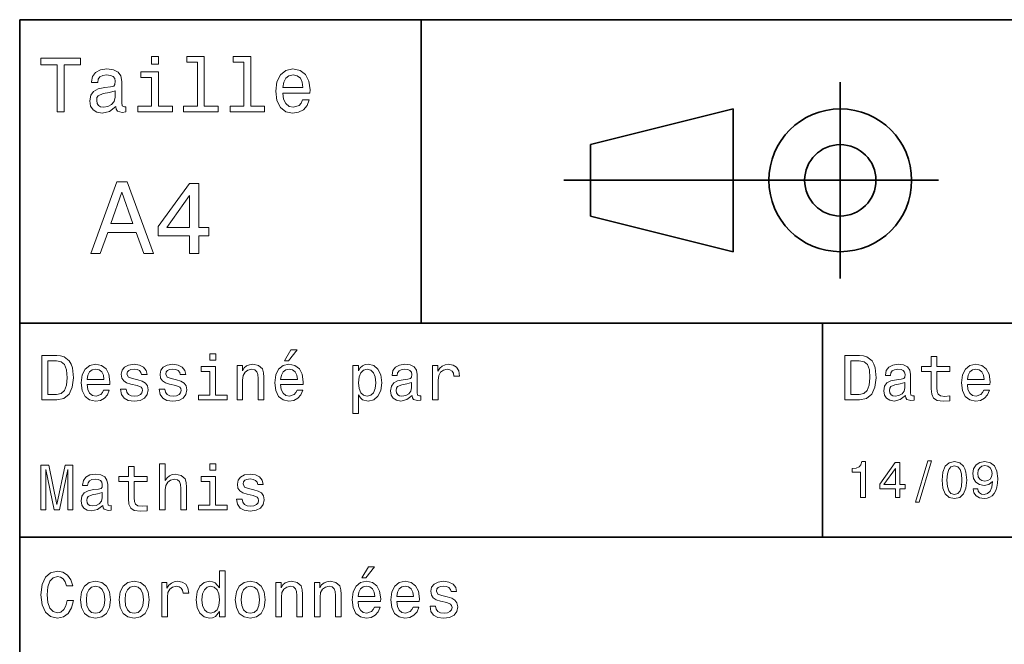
# Model space of a CAD drawing. Extents: x 0 to 297, y 0 to 210.
# Tile 3 of 8: x 97 to 152, y 35 to 70. Entities that reach past the tile are written whole.
import ezdxf

# ---------------------------------------------------------------- set-up
doc = ezdxf.new("R2010")
doc.units = 0

msp = doc.modelspace()

# ---------------------------------------------------------------- linework, layer by layer
at = {"color": 7, "lineweight": 35}
for p, q in [((97, 10), (97, 70)), ((97, 70), (287, 70)), ((127.5, 61), (148.5, 61)), ((97, 53), (162, 53)), ((97, 41), (162, 41))]:
    msp.add_line(p, q, dxfattribs=at)
at = {"color": 7, "lineweight": 35, "ltscale": 0.425}
msp.add_line((119.5, 53), (119.5, 70), dxfattribs=at)
at = {"color": 7, "lineweight": 35, "ltscale": 0.275}
msp.add_line((143, 55.5), (143, 66.5), dxfattribs=at)
at = {"color": 7, "lineweight": 35, "ltscale": 0.206155}
for p, q in [((129, 63), (137, 65)), ((137, 57), (129, 59))]:
    msp.add_line(p, q, dxfattribs=at)
at = {"color": 7, "lineweight": 35, "ltscale": 0.2}
msp.add_line((137, 65), (137, 57), dxfattribs=at)
at = {"color": 7, "lineweight": 35, "ltscale": 0.1}
msp.add_line((129, 59), (129, 63), dxfattribs=at)
at = {"color": 7, "lineweight": 35, "ltscale": 0.3}
msp.add_line((142, 41), (142, 53), dxfattribs=at)
at = {"color": 7, "lineweight": 13}
for points in [[(104.786743, 67.940918), (104.384727, 67.940918), (104.384727, 67.508644), (104.786743, 67.508644)], [(106.969742, 67.621033), (106.969742, 65.157059), (106.187317, 65.157059), (106.187317, 64.837173), (108.128242, 64.837173), (108.128242, 65.157059), (107.350143, 65.157059), (107.350143, 67.940918), (106.373199, 67.940918), (106.373199, 67.621033)], [(109.572044, 67.621033), (109.572044, 65.157059), (108.789627, 65.157059), (108.789627, 64.837173), (110.730545, 64.837173), (110.730545, 65.157059), (109.952454, 65.157059), (109.952454, 67.940918), (108.975502, 67.940918), (108.975502, 67.621033)], [(99.102303, 64.837173), (99.5, 64.837173), (99.5, 67.47406), (100.407784, 67.47406), (100.407784, 67.837173), (98.190201, 67.837173), (98.190201, 67.47406), (99.102303, 67.47406)], [(102.387611, 65.139771), (102.387611, 65.126801), (102.409225, 64.979828), (102.47406, 64.876076), (102.746399, 64.793945), (102.958214, 64.828529), (102.958214, 65.122475), (102.867432, 65.109505), (102.746399, 65.165703), (102.724785, 65.338615), (102.724785, 66.540344), (102.672913, 66.84726), (102.521614, 67.0634), (102.257927, 67.193085), (101.886169, 67.240631), (101.523056, 67.188759), (101.255043, 67.041786), (101.086456, 66.812675), (101.030258, 66.510086), (101.030258, 66.484146), (101.371758, 66.484146), (101.402016, 66.665703), (101.497116, 66.795387), (101.65274, 66.873199), (101.873199, 66.903458), (102.085014, 66.881844), (102.236313, 66.817001), (102.327087, 66.704605), (102.357346, 66.548988), (102.340057, 66.367432), (102.270897, 66.276657), (102.097984, 66.233429), (101.773773, 66.198845), (101.402016, 66.121033), (101.138329, 65.982704), (100.982712, 65.766571), (100.935158, 65.446686), (100.978386, 65.161385), (101.112389, 64.949562), (101.328529, 64.815559), (101.626801, 64.768013), (102.028816, 64.858788)], [(104.773773, 65.157059), (104.773773, 67.080688), (103.796829, 67.080688), (103.796829, 66.756485), (104.393372, 66.756485), (104.393372, 65.157059), (103.615273, 65.157059), (103.615273, 64.837173), (105.560516, 64.837173), (105.560516, 65.157059)], [(111.750717, 65.887604), (113.272339, 65.887604), (113.276657, 66.064842), (113.207497, 66.561958), (113.017288, 66.933716), (112.714699, 67.158501), (112.312683, 67.240631), (111.919312, 67.154175), (111.616714, 66.912102), (111.422188, 66.51873), (111.353027, 66), (111.41787, 65.4683), (111.612396, 65.079247), (111.91066, 64.837173), (112.299713, 64.755043), (112.636887, 64.811234), (112.913544, 64.958214), (113.116714, 65.191643), (113.233429, 65.502876), (112.857346, 65.502876), (112.779541, 65.329971), (112.667145, 65.200287), (112.34726, 65.096542), (112.100868, 65.144089), (111.914986, 65.295387), (111.793945, 65.541786), (111.750717, 65.874634)], [(111.750717, 66.207489), (111.798271, 66.50576), (111.914986, 66.726219), (112.092216, 66.860229), (112.325653, 66.907776), (112.554756, 66.860229), (112.731987, 66.726219), (112.840057, 66.50576), (112.878967, 66.207489)], [(102.344383, 65.649857), (102.292511, 65.425072), (102.154182, 65.252159), (101.946686, 65.139771), (101.691643, 65.100861), (101.527374, 65.122475), (101.41066, 65.191643), (101.337173, 65.312675), (101.315559, 65.481262), (101.332855, 65.632561), (101.402016, 65.740631), (101.678673, 65.861671), (102.028816, 65.913544), (102.344383, 66.017288)], [(100.982712, 56.9049), (101.51297, 56.9049), (101.933716, 58.080692), (103.530258, 58.080692), (103.951012, 56.9049), (104.492798, 56.9049), (103.028816, 60.910664), (102.440926, 60.910664)], [(106.521614, 56.9049), (107.040344, 56.9049), (107.040344, 57.896255), (107.610954, 57.896255), (107.610954, 58.357349), (107.040344, 58.357349), (107.040344, 60.818443), (106.515854, 60.818443), (104.763687, 58.403458), (104.763687, 57.896255), (106.521614, 57.896255)], [(102.118156, 58.570606), (102.734871, 60.334293), (103.351585, 58.570606)], [(105.247841, 58.357349), (106.521614, 60.149857), (106.521614, 58.357349)], [(111.84726, 50.88797), (112.059799, 50.88797), (112.560516, 51.500362), (112.207489, 51.500362)], [(99.080688, 51.190563), (98.248558, 51.190563), (98.248558, 48.690563), (99.080688, 48.690563), (99.473343, 48.769814), (99.765129, 49.011169), (99.945244, 49.40382), (100.010086, 49.940563), (99.952446, 50.488113), (99.880402, 50.70425), (99.779541, 50.877163), (99.487755, 51.111313), (99.296829, 51.168949)], [(99.055473, 50.891571), (99.329254, 50.837536), (99.516571, 50.671829), (99.628242, 50.376442), (99.664268, 49.940563), (99.624641, 49.519093), (99.51297, 49.223705), (99.322044, 49.047192), (99.055473, 48.989555), (98.583572, 48.989555), (98.583572, 50.891571)], [(107.992798, 51.27702), (107.657784, 51.27702), (107.657784, 50.916786), (107.992798, 50.916786)], [(144.080688, 51.190563), (143.248566, 51.190563), (143.248566, 48.690563), (144.080688, 48.690563), (144.473343, 48.769814), (144.765137, 49.011169), (144.945251, 49.40382), (145.010086, 49.940563), (144.952454, 50.488113), (144.880402, 50.70425), (144.779541, 50.877163), (144.487747, 51.111313), (144.296829, 51.168949)], [(144.055481, 50.891571), (144.329254, 50.837536), (144.516571, 50.671829), (144.628235, 50.376442), (144.664261, 49.940563), (144.624634, 49.519093), (144.51297, 49.223705), (144.322052, 49.047192), (144.055481, 48.989555), (143.583572, 48.989555), (143.583572, 50.891571)], [(148.100861, 50.289986), (148.100861, 49.320965), (148.122482, 49.007565), (148.223343, 48.791428), (148.425079, 48.665348), (148.767288, 48.62212), (149.141937, 48.640129), (149.141937, 48.913906), (148.868149, 48.892292), (148.619598, 48.921112), (148.486313, 49.011169), (148.42868, 49.162464), (148.417862, 49.375), (148.417862, 50.289986), (149.141937, 50.289986), (149.141937, 50.560158), (148.417862, 50.560158), (148.417862, 51.125721), (148.100861, 51.125721), (148.100861, 50.560158), (147.553314, 50.560158), (147.553314, 50.289986)], [(100.784584, 49.565922), (102.052597, 49.565922), (102.056198, 49.713619), (101.998558, 50.127884), (101.840057, 50.437683), (101.587898, 50.625), (101.252884, 50.693443), (100.925072, 50.621399), (100.672913, 50.41967), (100.510803, 50.091862), (100.453171, 49.659584), (100.507202, 49.216499), (100.669312, 48.892292), (100.91787, 48.690563), (101.242073, 48.62212), (101.523056, 48.668949), (101.753601, 48.791428), (101.922913, 48.98595), (102.020172, 49.245319), (101.706772, 49.245319), (101.64193, 49.101227), (101.548271, 48.993156), (101.2817, 48.9067), (101.07637, 48.946327), (100.921471, 49.072407), (100.820602, 49.27774), (100.784584, 49.555115)], [(100.784584, 49.832493), (100.824211, 50.081055), (100.921471, 50.264771), (101.069168, 50.376442), (101.263687, 50.416069), (101.454613, 50.376442), (101.602303, 50.264771), (101.69236, 50.081055), (101.724785, 49.832493)], [(103.623199, 49.818085), (103.317001, 49.890129), (103.090057, 49.972984), (103.014412, 50.142292), (103.036026, 50.261169), (103.111671, 50.347622), (103.234146, 50.401657), (103.41066, 50.423271), (103.579971, 50.401657), (103.713257, 50.336815), (103.799713, 50.239555), (103.835732, 50.109871), (104.145531, 50.109871), (104.145531, 50.117077), (104.091499, 50.351227), (103.943802, 50.534943), (103.713257, 50.650219), (103.41066, 50.693443), (103.104469, 50.650219), (102.881126, 50.531342), (102.740631, 50.354828), (102.697403, 50.131485), (102.729828, 49.915348), (102.830688, 49.76405), (102.996399, 49.655983), (103.237755, 49.580334), (103.590775, 49.493877), (103.806915, 49.40382), (103.864555, 49.331772), (103.886169, 49.223705), (103.853745, 49.09042), (103.767288, 48.989555), (103.626801, 48.924713), (103.439484, 48.903099), (103.241356, 48.924713), (103.09726, 49.000362), (103, 49.122841), (102.960373, 49.292149), (102.654175, 49.292149), (102.704613, 49.003963), (102.852303, 48.795029), (103.086456, 48.668949), (103.41066, 48.62212), (103.749283, 48.668949), (103.997841, 48.795029), (104.149139, 48.996758), (104.203171, 49.259727), (104.163544, 49.486671), (104.051872, 49.641571), (103.868156, 49.742435)], [(105.791786, 49.818085), (105.485588, 49.890129), (105.258644, 49.972984), (105.182999, 50.142292), (105.204613, 50.261169), (105.280258, 50.347622), (105.40274, 50.401657), (105.579254, 50.423271), (105.748558, 50.401657), (105.881844, 50.336815), (105.9683, 50.239555), (106.004326, 50.109871), (106.314117, 50.109871), (106.314117, 50.117077), (106.260086, 50.351227), (106.112396, 50.534943), (105.881844, 50.650219), (105.579254, 50.693443), (105.273056, 50.650219), (105.049713, 50.531342), (104.909225, 50.354828), (104.865997, 50.131485), (104.898415, 49.915348), (104.999283, 49.76405), (105.164986, 49.655983), (105.406342, 49.580334), (105.759369, 49.493877), (105.975502, 49.40382), (106.033142, 49.331772), (106.054756, 49.223705), (106.022339, 49.09042), (105.935883, 48.989555), (105.795387, 48.924713), (105.60807, 48.903099), (105.409943, 48.924713), (105.265854, 49.000362), (105.168587, 49.122841), (105.12896, 49.292149), (104.822769, 49.292149), (104.873199, 49.003963), (105.020897, 48.795029), (105.255043, 48.668949), (105.579254, 48.62212), (105.91787, 48.668949), (106.166428, 48.795029), (106.317726, 48.996758), (106.371758, 49.259727), (106.33213, 49.486671), (106.220459, 49.641571), (106.036743, 49.742435)], [(107.981987, 48.957134), (107.981987, 50.560158), (107.16787, 50.560158), (107.16787, 50.289986), (107.664986, 50.289986), (107.664986, 48.957134), (107.016571, 48.957134), (107.016571, 48.690563), (108.637611, 48.690563), (108.637611, 48.957134)], [(109.181557, 48.690563), (109.498558, 48.690563), (109.498558, 49.807278), (109.530983, 50.063042), (109.635445, 50.250362), (109.797546, 50.365635), (110.013687, 50.408863), (110.1866, 50.372841), (110.29467, 50.275578), (110.348701, 50.113472), (110.366714, 49.897335), (110.366714, 48.690563), (110.683716, 48.690563), (110.683716, 49.962177), (110.669312, 50.217941), (110.604469, 50.430477), (110.39193, 50.625), (110.060516, 50.693443), (109.876801, 50.668228), (109.721901, 50.599785), (109.588615, 50.484512), (109.484146, 50.329613), (109.484146, 50.625), (109.181557, 50.625)], [(111.627518, 49.565922), (112.895531, 49.565922), (112.899132, 49.713619), (112.841499, 50.127884), (112.682999, 50.437683), (112.430832, 50.625), (112.095825, 50.693443), (111.768013, 50.621399), (111.515854, 50.41967), (111.353745, 50.091862), (111.296112, 49.659584), (111.350143, 49.216499), (111.512245, 48.892292), (111.760803, 48.690563), (112.085014, 48.62212), (112.365997, 48.668949), (112.596542, 48.791428), (112.765854, 48.98595), (112.863113, 49.245319), (112.549713, 49.245319), (112.484871, 49.101227), (112.391212, 48.993156), (112.124641, 48.9067), (111.919312, 48.946327), (111.764412, 49.072407), (111.663544, 49.27774), (111.627518, 49.555115)], [(111.627518, 49.832493), (111.667145, 50.081055), (111.764412, 50.264771), (111.912102, 50.376442), (112.106628, 50.416069), (112.297546, 50.376442), (112.445244, 50.264771), (112.535301, 50.081055), (112.567726, 49.832493)], [(115.986313, 50.326012), (115.986313, 50.625), (115.669312, 50.625), (115.669312, 47.941284), (115.986313, 47.941284), (115.986313, 48.98595), (116.097984, 48.816643), (116.22406, 48.704971), (116.541069, 48.62212), (116.843658, 48.690563), (117.081413, 48.895893), (117.236313, 49.2201), (117.293945, 49.659584), (117.236313, 50.095463), (117.081413, 50.41967), (116.843658, 50.621399), (116.541069, 50.693443), (116.368156, 50.671829), (116.220459, 50.603386), (116.094383, 50.488113)], [(116.48703, 48.9067), (116.274498, 48.953533), (116.119598, 49.097622), (116.022339, 49.331772), (115.989914, 49.659584), (116.022339, 49.983791), (116.119598, 50.217941), (116.274498, 50.358429), (116.48703, 50.408863), (116.681557, 50.358429), (116.836456, 50.21434), (116.933716, 49.98019), (116.969742, 49.659584), (116.933716, 49.335377), (116.836456, 49.097622), (116.681557, 48.953533)], [(119.005043, 48.942726), (119.005043, 48.931919), (119.023056, 48.809441), (119.077087, 48.722984), (119.304031, 48.654541), (119.480545, 48.683357), (119.480545, 48.928314), (119.4049, 48.917507), (119.304031, 48.96434), (119.286026, 49.108429), (119.286026, 50.109871), (119.242798, 50.365635), (119.116714, 50.54575), (118.896973, 50.65382), (118.587173, 50.693443), (118.284584, 50.650219), (118.061241, 50.52774), (117.920746, 50.336815), (117.873917, 50.084656), (117.873917, 50.063042), (118.158501, 50.063042), (118.183716, 50.21434), (118.26297, 50.322407), (118.392654, 50.387249), (118.57637, 50.412464), (118.752884, 50.394455), (118.878967, 50.34042), (118.954613, 50.246758), (118.979828, 50.117077), (118.965416, 49.965778), (118.907784, 49.890129), (118.763687, 49.854107), (118.493515, 49.825291), (118.183716, 49.760448), (117.963974, 49.645176), (117.834297, 49.465057), (117.79467, 49.19849), (117.830688, 48.960735), (117.942368, 48.784222), (118.122482, 48.67255), (118.37104, 48.632927), (118.706055, 48.708576)], [(120.143372, 48.690563), (120.460373, 48.690563), (120.460373, 49.796471), (120.492798, 50.063042), (120.590057, 50.253963), (120.748558, 50.369236), (120.961098, 50.408863), (121.119598, 50.383648), (121.238472, 50.3116), (121.310516, 50.189121), (121.335739, 50.023415), (121.656342, 50.023415), (121.613113, 50.315205), (121.49424, 50.524136), (121.296112, 50.650219), (121.02594, 50.693443), (120.842224, 50.664627), (120.683716, 50.592579), (120.543228, 50.4701), (120.431557, 50.304398), (120.431557, 50.625), (120.143372, 50.625)], [(146.656342, 48.942726), (146.656342, 48.931919), (146.674347, 48.809441), (146.728394, 48.722984), (146.955338, 48.654541), (147.131851, 48.683357), (147.131851, 48.928314), (147.056198, 48.917507), (146.955338, 48.96434), (146.937317, 49.108429), (146.937317, 50.109871), (146.894089, 50.365635), (146.768005, 50.54575), (146.548264, 50.65382), (146.23848, 50.693443), (145.935883, 50.650219), (145.71254, 50.52774), (145.572052, 50.336815), (145.525223, 50.084656), (145.525223, 50.063042), (145.809799, 50.063042), (145.835022, 50.21434), (145.914261, 50.322407), (146.043945, 50.387249), (146.227661, 50.412464), (146.404175, 50.394455), (146.530258, 50.34042), (146.605911, 50.246758), (146.631119, 50.117077), (146.616714, 49.965778), (146.559082, 49.890129), (146.414978, 49.854107), (146.144806, 49.825291), (145.835022, 49.760448), (145.61528, 49.645176), (145.485596, 49.465057), (145.445969, 49.19849), (145.481995, 48.960735), (145.593658, 48.784222), (145.773773, 48.67255), (146.022339, 48.632927), (146.357346, 48.708576)], [(150.121765, 49.565922), (151.389771, 49.565922), (151.393372, 49.713619), (151.335739, 50.127884), (151.177231, 50.437683), (150.925079, 50.625), (150.590057, 50.693443), (150.262253, 50.621399), (150.010086, 50.41967), (149.847977, 50.091862), (149.790344, 49.659584), (149.844376, 49.216499), (150.006485, 48.892292), (150.255051, 48.690563), (150.579254, 48.62212), (150.860229, 48.668949), (151.090775, 48.791428), (151.260086, 48.98595), (151.357346, 49.245319), (151.043945, 49.245319), (150.979111, 49.101227), (150.885452, 48.993156), (150.618881, 48.9067), (150.413544, 48.946327), (150.258652, 49.072407), (150.157776, 49.27774), (150.121765, 49.555115)], [(150.121765, 49.832493), (150.161377, 50.081055), (150.258652, 50.264771), (150.406342, 50.376442), (150.600861, 50.416069), (150.791794, 50.376442), (150.939484, 50.264771), (151.029541, 50.081055), (151.061966, 49.832493)], [(118.969025, 49.367798), (118.925797, 49.180477), (118.810516, 49.036385), (118.637611, 48.942726), (118.425072, 48.910305), (118.288185, 48.928314), (118.190926, 48.98595), (118.129684, 49.086815), (118.111671, 49.227306), (118.126083, 49.353386), (118.183716, 49.443443), (118.414268, 49.544312), (118.706055, 49.587536), (118.969025, 49.673992)], [(146.620316, 49.367798), (146.577087, 49.180477), (146.461823, 49.036385), (146.28891, 48.942726), (146.07637, 48.910305), (145.939484, 48.928314), (145.842224, 48.98595), (145.780975, 49.086815), (145.76297, 49.227306), (145.777374, 49.353386), (145.835022, 49.443443), (146.065567, 49.544312), (146.357346, 49.587536), (146.620316, 49.673992)], [(147.213257, 42.956772), (147.412109, 42.956772), (148.109512, 45.279541), (147.907791, 45.279541)], [(98.183716, 42.530979), (98.461098, 42.530979), (98.461098, 44.80043), (98.929398, 42.530979), (99.239197, 42.530979), (99.703888, 44.80043), (99.703888, 42.530979), (99.984871, 42.530979), (99.984871, 45.030979), (99.545387, 45.030979), (99.084297, 42.826366), (98.626801, 45.030979), (98.183716, 45.030979)], [(103.100861, 44.130402), (103.100861, 43.161381), (103.122482, 42.84798), (103.223343, 42.631844), (103.425072, 42.505764), (103.767288, 42.462536), (104.14193, 42.480545), (104.14193, 42.754322), (103.868156, 42.732708), (103.619598, 42.761528), (103.486313, 42.851585), (103.428673, 43.00288), (103.41787, 43.215416), (103.41787, 44.130402), (104.14193, 44.130402), (104.14193, 44.400574), (103.41787, 44.400574), (103.41787, 44.966137), (103.100861, 44.966137), (103.100861, 44.400574), (102.553314, 44.400574), (102.553314, 44.130402)], [(104.844383, 42.530979), (105.161385, 42.530979), (105.161385, 43.647694), (105.193802, 43.903458), (105.298271, 44.090778), (105.460373, 44.206051), (105.676514, 44.249279), (105.849426, 44.213257), (105.957497, 44.115993), (106.011528, 43.953888), (106.029541, 43.737751), (106.029541, 42.530979), (106.346542, 42.530979), (106.346542, 43.802593), (106.33213, 44.058357), (106.267288, 44.270893), (106.054756, 44.465416), (105.723343, 44.533859), (105.543228, 44.508644), (105.388329, 44.440201), (105.258644, 44.33213), (105.161385, 44.184437), (105.161385, 45.117435), (104.844383, 45.117435)], [(107.992798, 45.117435), (107.657784, 45.117435), (107.657784, 44.757202), (107.992798, 44.757202)], [(144.14122, 43.224785), (144.403458, 43.224785), (144.403458, 45.239193), (144.207504, 45.239193), (144.155624, 45.0634), (144.05188, 44.945248), (143.893372, 44.876083), (143.674362, 44.853027), (143.674362, 44.648415), (144.14122, 44.648415)], [(146.086456, 43.224785), (146.345825, 43.224785), (146.345825, 43.720463), (146.631134, 43.720463), (146.631134, 43.951008), (146.345825, 43.951008), (146.345825, 45.181557), (146.083572, 45.181557), (145.207504, 43.974064), (145.207504, 43.720463), (146.086456, 43.720463)], [(145.44957, 43.951008), (146.086456, 44.847263), (146.086456, 43.951008)], [(148.703171, 44.201729), (148.746399, 43.749279), (148.881851, 43.426514), (149.097992, 43.230549), (149.397705, 43.167149), (149.694534, 43.230549), (149.910675, 43.426514), (150.043228, 43.749279), (150.08934, 44.201729), (150.043228, 44.651299), (149.98848, 44.829971), (149.910675, 44.976948), (149.694534, 45.172913), (149.397705, 45.239193), (149.097992, 45.172913), (148.881851, 44.974064), (148.746399, 44.651299)], [(148.979828, 44.201729), (149.002884, 44.550434), (149.074936, 44.801155), (149.20462, 44.948128), (149.397705, 45), (149.587906, 44.948128), (149.71759, 44.801155), (149.789627, 44.550434), (149.812683, 44.201729), (149.789627, 43.850143), (149.71759, 43.599426), (149.587906, 43.45245), (149.397705, 43.403458), (149.20462, 43.45245), (149.074936, 43.599426), (149.002884, 43.850143)], [(150.440933, 43.720463), (150.484161, 43.492798), (150.608078, 43.317005), (150.804047, 43.207493), (151.0634, 43.167149), (151.233429, 43.187321), (151.386169, 43.239193), (151.515854, 43.328529), (151.625366, 43.455334), (151.711823, 43.613834), (151.775223, 43.809799), (151.812683, 44.034584), (151.827087, 44.293949), (151.778107, 44.700291), (151.636887, 44.99712), (151.412109, 45.175793), (151.103745, 45.239193), (150.821335, 45.187321), (150.608078, 45.048992), (150.469742, 44.835735), (150.42363, 44.567726), (150.469742, 44.291069), (150.605194, 44.080692), (150.806915, 43.948128), (151.0634, 43.9049), (151.334305, 43.959656), (151.53891, 44.126801), (151.492798, 43.806919), (151.400574, 43.57925), (151.259369, 43.443806), (151.066284, 43.400578), (150.916428, 43.42075), (150.806915, 43.48415), (150.734879, 43.585014), (150.706055, 43.720463)], [(150.703171, 44.570606), (150.731995, 44.749279), (150.812683, 44.890491), (150.939484, 44.979828), (151.103745, 45.011528), (151.273773, 44.979828), (151.403458, 44.890491), (151.484161, 44.752163), (151.515854, 44.573486), (151.484161, 44.391933), (151.403458, 44.256485), (151.270905, 44.172913), (151.095108, 44.144093), (150.9366, 44.172913), (150.812683, 44.256485), (150.731995, 44.38905)], [(101.656342, 42.783142), (101.656342, 42.772335), (101.674355, 42.649857), (101.728386, 42.5634), (101.95533, 42.494957), (102.131844, 42.523773), (102.131844, 42.76873), (102.056198, 42.757923), (101.95533, 42.804756), (101.937317, 42.948845), (101.937317, 43.950287), (101.894089, 44.206051), (101.768013, 44.386166), (101.548271, 44.494236), (101.238472, 44.533859), (100.935883, 44.490635), (100.71254, 44.368156), (100.572044, 44.177231), (100.525215, 43.925072), (100.525215, 43.903458), (100.809799, 43.903458), (100.835014, 44.054756), (100.914268, 44.162823), (101.043945, 44.227665), (101.227669, 44.25288), (101.404175, 44.234871), (101.530258, 44.180836), (101.605911, 44.087173), (101.631126, 43.957493), (101.616714, 43.806194), (101.559074, 43.730545), (101.414986, 43.694523), (101.144814, 43.665707), (100.835014, 43.600864), (100.615273, 43.485592), (100.485588, 43.305473), (100.445969, 43.038906), (100.481987, 42.801151), (100.593658, 42.624638), (100.773773, 42.512966), (101.022331, 42.473343), (101.357346, 42.548992)], [(107.981987, 42.79755), (107.981987, 44.400574), (107.16787, 44.400574), (107.16787, 44.130402), (107.664986, 44.130402), (107.664986, 42.79755), (107.016571, 42.79755), (107.016571, 42.530979), (108.637611, 42.530979), (108.637611, 42.79755)], [(110.12896, 43.658501), (109.822769, 43.730545), (109.595825, 43.8134), (109.520172, 43.982708), (109.541786, 44.101585), (109.617432, 44.188038), (109.739914, 44.242073), (109.916428, 44.263687), (110.085732, 44.242073), (110.219017, 44.177231), (110.305473, 44.079971), (110.341499, 43.950287), (110.651299, 43.950287), (110.651299, 43.957493), (110.59726, 44.191643), (110.44957, 44.375359), (110.219017, 44.490635), (109.916428, 44.533859), (109.610229, 44.490635), (109.386887, 44.371758), (109.246399, 44.195244), (109.203171, 43.971901), (109.235588, 43.755764), (109.336456, 43.604465), (109.502159, 43.496399), (109.743515, 43.42075), (110.096542, 43.334293), (110.312683, 43.244236), (110.370316, 43.172188), (110.39193, 43.064121), (110.359512, 42.930836), (110.273056, 42.829971), (110.132568, 42.765129), (109.945244, 42.743515), (109.747116, 42.765129), (109.603027, 42.840778), (109.505768, 42.963257), (109.466141, 43.132565), (109.159943, 43.132565), (109.210373, 42.844379), (109.35807, 42.635445), (109.592216, 42.509365), (109.916428, 42.462536), (110.255043, 42.509365), (110.503601, 42.635445), (110.6549, 42.837173), (110.708931, 43.100143), (110.669312, 43.327087), (110.55764, 43.481987), (110.373917, 43.582851)], [(101.620316, 43.208214), (101.577087, 43.020893), (101.461815, 42.876801), (101.288902, 42.783142), (101.07637, 42.750721), (100.939484, 42.76873), (100.842216, 42.826366), (100.780983, 42.927231), (100.76297, 43.067722), (100.777374, 43.193802), (100.835014, 43.283859), (101.065559, 43.384727), (101.357346, 43.427952), (101.620316, 43.514408)], [(116.184441, 38.728386), (116.396973, 38.728386), (116.897697, 39.340778), (116.54467, 39.340778)], [(99.66787, 37.460373), (99.595818, 37.15778), (99.476944, 36.941643), (99.311241, 36.808357), (99.116714, 36.765129), (98.882568, 36.829971), (98.698845, 37.024494), (98.57637, 37.341499), (98.536743, 37.780979), (98.57637, 38.216858), (98.695244, 38.537464), (98.87896, 38.731987), (99.116714, 38.80043), (99.289627, 38.764408), (99.437317, 38.663544), (99.552597, 38.501442), (99.631844, 38.278099), (99.97406, 38.278099), (99.865997, 38.620316), (99.678673, 38.879681), (99.422913, 39.041786), (99.116714, 39.099422), (98.734871, 39.009365), (98.443085, 38.757202), (98.25576, 38.342937), (98.190926, 37.780979), (98.25576, 37.219021), (98.443085, 36.804756), (98.734871, 36.548992), (99.116714, 36.462536), (99.451729, 36.530979), (99.721901, 36.721901), (99.912827, 37.035301), (100.013687, 37.460373)], [(108.201729, 36.829971), (108.201729, 36.530979), (108.51873, 36.530979), (108.51873, 39.117435), (108.20533, 39.117435), (108.20533, 38.170029), (107.963974, 38.443802), (107.816284, 38.508644), (107.646973, 38.533859), (107.340775, 38.461815), (107.103027, 38.260086), (106.948128, 37.935879), (106.894089, 37.5), (106.948128, 37.064121), (107.103027, 36.736309), (107.340775, 36.530979), (107.646973, 36.462536), (107.816284, 36.487751), (107.967575, 36.552593)], [(100.413544, 37.496399), (100.471184, 37.056915), (100.636887, 36.732708), (100.899857, 36.530979), (101.252884, 36.462536), (101.602303, 36.530979), (101.865273, 36.729107), (102.030983, 37.053314), (102.092216, 37.496399), (102.030983, 37.935879), (101.865273, 38.263687), (101.602303, 38.461815), (101.252884, 38.533859), (100.899857, 38.461815), (100.636887, 38.260086), (100.471184, 37.935879)], [(100.737755, 37.5), (100.770172, 37.824207), (100.87104, 38.058357), (101.033142, 38.20245), (101.252884, 38.25288), (101.469017, 38.20245), (101.631126, 38.061958), (101.731987, 37.824207), (101.768013, 37.5), (101.731987, 37.172188), (101.631126, 36.934437), (101.469017, 36.790344), (101.252884, 36.743515), (101.033142, 36.790344), (100.87104, 36.934437), (100.770172, 37.172188)], [(102.58213, 37.496399), (102.639771, 37.056915), (102.805473, 36.732708), (103.068443, 36.530979), (103.421471, 36.462536), (103.770897, 36.530979), (104.033859, 36.729107), (104.19957, 37.053314), (104.260803, 37.496399), (104.19957, 37.935879), (104.033859, 38.263687), (103.770897, 38.461815), (103.421471, 38.533859), (103.068443, 38.461815), (102.805473, 38.260086), (102.639771, 37.935879)], [(102.906342, 37.5), (102.938759, 37.824207), (103.039627, 38.058357), (103.201729, 38.20245), (103.421471, 38.25288), (103.637611, 38.20245), (103.799713, 38.061958), (103.900574, 37.824207), (103.9366, 37.5), (103.900574, 37.172188), (103.799713, 36.934437), (103.637611, 36.790344), (103.421471, 36.743515), (103.201729, 36.790344), (103.039627, 36.934437), (102.938759, 37.172188)], [(104.963257, 36.530979), (105.280258, 36.530979), (105.280258, 37.636887), (105.312683, 37.903458), (105.409943, 38.094379), (105.568443, 38.209652), (105.780983, 38.249279), (105.939484, 38.224064), (106.058357, 38.152016), (106.130402, 38.029537), (106.155617, 37.863831), (106.476227, 37.863831), (106.432999, 38.155621), (106.314117, 38.364552), (106.115997, 38.490635), (105.845825, 38.533859), (105.662102, 38.505043), (105.503601, 38.432995), (105.363113, 38.310516), (105.251442, 38.144814), (105.251442, 38.465416), (104.963257, 38.465416)], [(107.701012, 38.249279), (107.909943, 38.198845), (108.068443, 38.058357), (108.162102, 37.824207), (108.198128, 37.5), (108.162102, 37.172188), (108.068443, 36.938038), (107.909943, 36.793949), (107.701012, 36.747116), (107.502884, 36.793949), (107.351585, 36.938038), (107.250717, 37.175793), (107.2183, 37.5), (107.250717, 37.820606), (107.351585, 38.054756), (107.502884, 38.198845)], [(109.087898, 37.496399), (109.145531, 37.056915), (109.311241, 36.732708), (109.574203, 36.530979), (109.927231, 36.462536), (110.276657, 36.530979), (110.539627, 36.729107), (110.70533, 37.053314), (110.766571, 37.496399), (110.70533, 37.935879), (110.539627, 38.263687), (110.276657, 38.461815), (109.927231, 38.533859), (109.574203, 38.461815), (109.311241, 38.260086), (109.145531, 37.935879)], [(109.412102, 37.5), (109.444527, 37.824207), (109.545387, 38.058357), (109.707489, 38.20245), (109.927231, 38.25288), (110.143372, 38.20245), (110.305473, 38.061958), (110.406342, 37.824207), (110.44236, 37.5), (110.406342, 37.172188), (110.305473, 36.934437), (110.143372, 36.790344), (109.927231, 36.743515), (109.707489, 36.790344), (109.545387, 36.934437), (109.444527, 37.172188)], [(111.350143, 36.530979), (111.667145, 36.530979), (111.667145, 37.647694), (111.69957, 37.903458), (111.804031, 38.090778), (111.966141, 38.206051), (112.182274, 38.249279), (112.355186, 38.213257), (112.463257, 38.115993), (112.517288, 37.953888), (112.535301, 37.737751), (112.535301, 36.530979), (112.852303, 36.530979), (112.852303, 37.802593), (112.837898, 38.058357), (112.773056, 38.270893), (112.560516, 38.465416), (112.229103, 38.533859), (112.045387, 38.508644), (111.890488, 38.440201), (111.757202, 38.324928), (111.65274, 38.170029), (111.65274, 38.465416), (111.350143, 38.465416)], [(113.51873, 36.530979), (113.835732, 36.530979), (113.835732, 37.647694), (113.868156, 37.903458), (113.972626, 38.090778), (114.134727, 38.206051), (114.350861, 38.249279), (114.523773, 38.213257), (114.631844, 38.115993), (114.685883, 37.953888), (114.703888, 37.737751), (114.703888, 36.530979), (115.020889, 36.530979), (115.020889, 37.802593), (115.006485, 38.058357), (114.941643, 38.270893), (114.729111, 38.465416), (114.39769, 38.533859), (114.213974, 38.508644), (114.059082, 38.440201), (113.925789, 38.324928), (113.821327, 38.170029), (113.821327, 38.465416), (113.51873, 38.465416)], [(115.964699, 37.406338), (117.232712, 37.406338), (117.236313, 37.554035), (117.178673, 37.9683), (117.020172, 38.278099), (116.768013, 38.465416), (116.432999, 38.533859), (116.105186, 38.461815), (115.853027, 38.260086), (115.690918, 37.932278), (115.633286, 37.5), (115.687317, 37.056915), (115.849426, 36.732708), (116.097984, 36.530979), (116.422188, 36.462536), (116.703171, 36.509365), (116.933716, 36.631844), (117.103027, 36.826366), (117.200287, 37.085735), (116.886887, 37.085735), (116.822044, 36.941643), (116.728386, 36.833572), (116.461815, 36.747116), (116.256485, 36.786743), (116.101585, 36.912823), (116.000717, 37.118156), (115.964699, 37.395531)], [(115.964699, 37.672909), (116.004318, 37.921471), (116.101585, 38.105186), (116.249283, 38.216858), (116.443802, 38.256485), (116.634727, 38.216858), (116.782425, 38.105186), (116.872482, 37.921471), (116.9049, 37.672909)], [(118.133286, 37.406338), (119.401299, 37.406338), (119.4049, 37.554035), (119.34726, 37.9683), (119.188766, 38.278099), (118.9366, 38.465416), (118.601585, 38.533859), (118.273773, 38.461815), (118.021614, 38.260086), (117.859512, 37.932278), (117.801872, 37.5), (117.855911, 37.056915), (118.018013, 36.732708), (118.266571, 36.530979), (118.590775, 36.462536), (118.871758, 36.509365), (119.10231, 36.631844), (119.271614, 36.826366), (119.368881, 37.085735), (119.055481, 37.085735), (118.990631, 36.941643), (118.896973, 36.833572), (118.630402, 36.747116), (118.425072, 36.786743), (118.270172, 36.912823), (118.169312, 37.118156), (118.133286, 37.395531)], [(118.133286, 37.672909), (118.172913, 37.921471), (118.270172, 38.105186), (118.41787, 38.216858), (118.612396, 38.256485), (118.803314, 38.216858), (118.951012, 38.105186), (119.041069, 37.921471), (119.073486, 37.672909)], [(120.971901, 37.658501), (120.66571, 37.730545), (120.438766, 37.8134), (120.363113, 37.982708), (120.384727, 38.101585), (120.460373, 38.188038), (120.582855, 38.242073), (120.759369, 38.263687), (120.92868, 38.242073), (121.061966, 38.177231), (121.148415, 38.079971), (121.184441, 37.950287), (121.49424, 37.950287), (121.49424, 37.957493), (121.440201, 38.191643), (121.292511, 38.375359), (121.061966, 38.490635), (120.759369, 38.533859), (120.453171, 38.490635), (120.229828, 38.371758), (120.08934, 38.195244), (120.046112, 37.971901), (120.078529, 37.755764), (120.179398, 37.604465), (120.3451, 37.496399), (120.586456, 37.42075), (120.939484, 37.334293), (121.155624, 37.244236), (121.213257, 37.172188), (121.234871, 37.064121), (121.202454, 36.930836), (121.115997, 36.829971), (120.97551, 36.765129), (120.788185, 36.743515), (120.590057, 36.765129), (120.445969, 36.840778), (120.348709, 36.963257), (120.309082, 37.132565), (120.002884, 37.132565), (120.053314, 36.844379), (120.201012, 36.635445), (120.435158, 36.509365), (120.759369, 36.462536), (121.097984, 36.509365), (121.346542, 36.635445), (121.497841, 36.837173), (121.551872, 37.100143), (121.512253, 37.327087), (121.400574, 37.481987), (121.216858, 37.582851)]]:
    msp.add_lwpolyline(points, close=True, dxfattribs=at)
at = {"color": 7, "lineweight": 35}
for radius in [4, 2]:
    msp.add_circle((143, 61), radius, dxfattribs=at)

doc.saveas('drawing.dxf')
